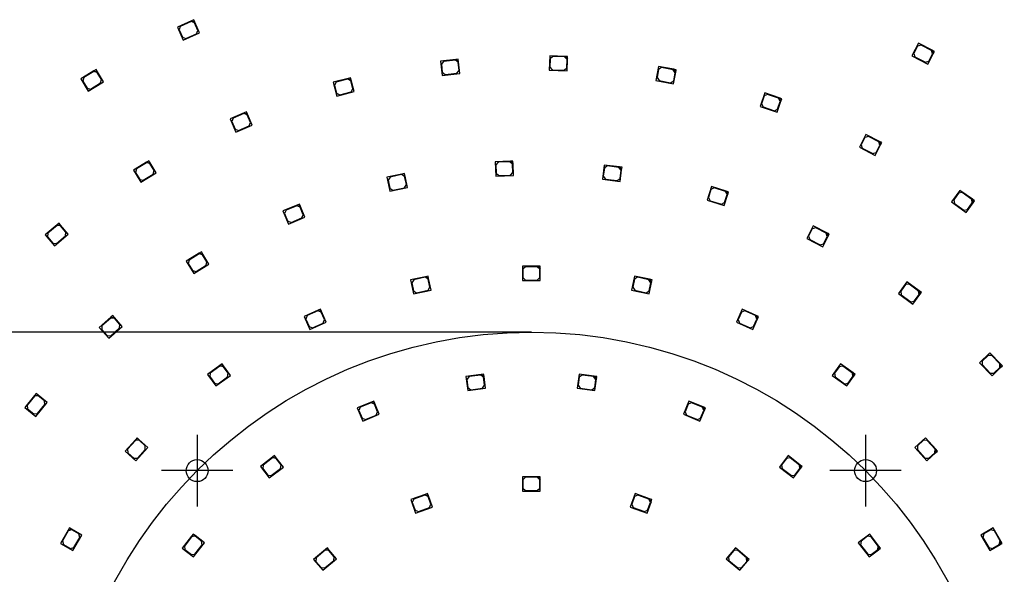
# Model space of a CAD drawing. Header units: millimetres. Extents: x 7 to 819, y 6 to 587.
# Tile 6 of 13: x 271 to 463, y 370 to 478. Entities that reach past the tile are written whole.
import ezdxf
from ezdxf.enums import TextEntityAlignment as Align
from ezdxf.lldxf.tags import DXFTag

# ---------------------------------------------------------------- set-up
doc = ezdxf.new("R2010")
doc.units = ezdxf.units.MM
doc.layers.add('Default', color=7, linetype='Continuous')
doc.layers.add('RDLED_440MM_5000', color=7, linetype='Continuous')
doc.styles.add('SEACAD_Arial', font='arial.ttf')
doc.styles.add('SEACAD_Solid_Edge_ANSI1_Symbols', font='semeca1.ttf')
tags = doc.linetypes.add('CENTER2', pattern=[28.575, 19.05, -3.175, 3.175, -3.175]).pattern_tags.tags
tags[10:11] = [DXFTag(74, 4), DXFTag(75, 0), DXFTag(340, '0'), DXFTag(46, 0.0), DXFTag(50, 0.0), DXFTag(44, 0.0), DXFTag(45, 0.0)]
tags[8:9] = [DXFTag(74, 4), DXFTag(75, 0), DXFTag(340, '0'), DXFTag(46, 0.0), DXFTag(50, 0.0), DXFTag(44, 0.0), DXFTag(45, 0.0)]
tags[6:7] = [DXFTag(74, 4), DXFTag(75, 0), DXFTag(340, '0'), DXFTag(46, 0.0), DXFTag(50, 0.0), DXFTag(44, 0.0), DXFTag(45, 0.0)]
tags[4:5] = [DXFTag(74, 4), DXFTag(75, 0), DXFTag(340, '0'), DXFTag(46, 0.0), DXFTag(50, 0.0), DXFTag(44, 0.0), DXFTag(45, 0.0)]
tags = doc.linetypes.add('HIDDEN2', pattern=[4.7625, 3.175, -1.5875]).pattern_tags.tags
tags[6:7] = [DXFTag(74, 4), DXFTag(75, 0), DXFTag(340, '0'), DXFTag(46, 0.0), DXFTag(50, 0.0), DXFTag(44, 0.0), DXFTag(45, 0.0)]
tags[4:5] = [DXFTag(74, 4), DXFTag(75, 0), DXFTag(340, '0'), DXFTag(46, 0.0), DXFTag(50, 0.0), DXFTag(44, 0.0), DXFTag(45, 0.0)]
doc.dimstyles.new('ISO', dxfattribs={"dimtxt": 7, "dimasz": 7, "dimexe": 3.5, "dimexo": 0, "dimgap": 1.75, "dimtad": 1, "dimtxsty": 'SEACAD_Arial', "dimblk1": '_SE_FILLED', "dimblk2": '_SE_FILLED', "dimsah": 1, "dimcen": 3.5, "dimadec": 0, "dimazin": 0, "dimtfac": 0.5, "dimtdec": 3, "dimtmove": 0, "dimatfit": 3, "dimfxl": 1, "dimarcsym": 0})

# ---------------------------------------------------------------- blocks, each defined once
blk = doc.blocks.new('SEANNOT_GROUP')
at = {"layer": 'Default', "color": 7, "linetype": 'CENTER2'}
for p, q in [((305.39, 397.02), (305.39, 383.02)), ((312.39, 390.02), (298.39, 390.02))]:
    blk.add_line(p, q, dxfattribs=at)
blk = doc.blocks.new('SEANNOT_GROUP1')
at = {"layer": 'Default', "color": 7, "linetype": 'CENTER2'}
for p, q in [((436.2, 397.02), (436.2, 383.02)), ((443.2, 390.02), (429.2, 390.02))]:
    blk.add_line(p, q, dxfattribs=at)
blk = doc.blocks.new('SE')
at = {"layer": 'RDLED_440MM_5000', "color": 7, "linetype": 'Continuous'}
for p, q in [((304.26, 478.01), (301.52, 476.79)), ((304.72, 478.21), (304.26, 478.01)), ((304.26, 478.01), (304.92, 477.75)), ((304.92, 477.75), (304.72, 478.21)), ((301.52, 476.79), (302.65, 474.23)), ((302.1, 476.94), (301.85, 476.28)), ((301.85, 476.28), (302.5, 474.82)), ((304.21, 477.87), (302.1, 476.94)), ((304.87, 477.62), (304.21, 477.87)), ((305.51, 476.16), (304.87, 477.62)), ((305.85, 475.65), (304.92, 477.75)), ((305.26, 475.5), (305.51, 476.16)), ((302.5, 474.82), (303.16, 474.56)), ((302.65, 474.23), (305.85, 475.65)), ((303.16, 474.56), (305.26, 475.5)), ((446.58, 473.66), (445.28, 471.18)), ((446.39, 473.08), (445.65, 471.66)), ((447.07, 473.29), (446.39, 473.08)), ((449.24, 472.27), (446.58, 473.66)), ((449.1, 472.23), (447.07, 473.29)), ((449.32, 471.55), (449.1, 472.23)), ((449.68, 472.04), (449.24, 472.27)), ((449.24, 472.27), (449.45, 471.6)), ((356, 470.47), (353.02, 470.14)), ((355.92, 470.36), (353.63, 470.1)), ((356.47, 469.91), (355.92, 470.36)), ((356.5, 470.52), (356, 470.47)), ((356, 470.47), (356.56, 470.02)), ((356.56, 470.02), (356.5, 470.52)), ((374.4, 471.18), (374.3, 468.38)), ((377.4, 471.07), (374.4, 471.18)), ((374.48, 470.57), (374.42, 468.97)), ((375, 471.05), (374.48, 470.57)), ((377.29, 470.97), (375, 471.05)), ((377.78, 470.45), (377.29, 470.97)), ((377.9, 471.05), (377.4, 471.07)), ((377.4, 471.07), (377.88, 470.55)), ((377.72, 468.85), (377.78, 470.45)), ((377.8, 468.25), (377.88, 470.55)), ((377.88, 470.55), (377.9, 471.05)), ((445.28, 471.18), (448.39, 469.56)), ((445.65, 471.66), (445.86, 470.99)), ((445.86, 470.99), (447.9, 469.92)), ((448.39, 469.56), (449.45, 471.6)), ((448.58, 470.14), (449.32, 471.55)), ((449.45, 471.6), (449.68, 472.04)), ((285.62, 468.5), (285.19, 468.24)), ((285.88, 468.07), (285.62, 468.5)), ((353.02, 470.14), (353.33, 467.36)), ((353.63, 470.1), (353.19, 469.55)), ((353.19, 469.55), (353.36, 467.96)), ((356.2, 467.77), (356.64, 468.32)), ((356.64, 468.32), (356.47, 469.91)), ((356.81, 467.74), (356.56, 470.02)), ((374.3, 468.38), (377.8, 468.25)), ((374.42, 468.97), (374.9, 468.46)), ((374.9, 468.46), (377.2, 468.37)), ((377.2, 468.37), (377.72, 468.85)), ((395.7, 469.09), (395.19, 466.34)), ((395.69, 468.48), (395.4, 466.91)), ((396.27, 468.88), (395.69, 468.48)), ((398.65, 468.54), (395.7, 469.09)), ((398.54, 468.46), (396.27, 468.88)), ((398.94, 467.88), (398.54, 468.46)), ((399.14, 468.45), (398.65, 468.54)), ((398.65, 468.54), (399.05, 467.96)), ((399.05, 467.96), (399.14, 468.45)), ((447.9, 469.92), (448.58, 470.14)), ((285.19, 468.24), (282.62, 466.68)), ((282.62, 466.68), (284.07, 464.29)), ((283.19, 466.91), (283.02, 466.22)), ((285.15, 468.1), (283.19, 466.91)), ((285.84, 467.93), (285.15, 468.1)), ((285.19, 468.24), (285.88, 468.07)), ((286.67, 466.56), (285.84, 467.93)), ((287.07, 466.1), (285.88, 468.07)), ((286.5, 465.88), (286.67, 466.56)), ((334.92, 466.76), (332.02, 466)), ((334.85, 466.64), (332.63, 466.05)), ((335.46, 466.28), (334.85, 466.64)), ((335.41, 466.88), (334.92, 466.76)), ((334.92, 466.76), (335.53, 466.4)), ((335.53, 466.4), (335.41, 466.88)), ((336.12, 464.18), (335.53, 466.4)), ((353.33, 467.36), (356.81, 467.74)), ((353.36, 467.96), (353.91, 467.52)), ((353.91, 467.52), (356.2, 467.77)), ((395.19, 466.34), (398.64, 465.7)), ((395.4, 466.91), (395.8, 466.32)), ((395.8, 466.32), (398.06, 465.91)), ((398.64, 465.7), (399.05, 467.96)), ((398.65, 466.31), (398.94, 467.88)), ((283.02, 466.22), (283.85, 464.85)), ((283.85, 464.85), (284.54, 464.68)), ((284.07, 464.29), (287.07, 466.1)), ((284.54, 464.68), (286.5, 465.88)), ((332.02, 466), (332.73, 463.29)), ((332.63, 466.05), (332.27, 465.44)), ((332.27, 465.44), (332.67, 463.9)), ((335.87, 464.73), (335.46, 466.28)), ((335.51, 464.12), (335.87, 464.73)), ((398.06, 465.91), (398.65, 466.31)), ((332.67, 463.9), (333.29, 463.54)), ((332.73, 463.29), (336.12, 464.18)), ((333.29, 463.54), (335.51, 464.12)), ((416.47, 463.92), (415.57, 461.27)), ((416.37, 463.32), (415.86, 461.81)), ((417.01, 463.63), (416.37, 463.32)), ((419.31, 462.95), (416.47, 463.92)), ((419.19, 462.89), (417.01, 463.63)), ((419.5, 462.26), (419.19, 462.89)), ((419.79, 462.79), (419.31, 462.95)), ((419.31, 462.95), (419.62, 462.32)), ((419.62, 462.32), (419.79, 462.79)), ((415.57, 461.27), (418.88, 460.14)), ((415.86, 461.81), (416.17, 461.17)), ((416.17, 461.17), (418.35, 460.43)), ((418.35, 460.43), (418.98, 460.74)), ((418.88, 460.14), (419.62, 462.32)), ((418.98, 460.74), (419.5, 462.26)), ((314.61, 460.02), (311.85, 458.85)), ((311.85, 458.85), (312.94, 456.27)), ((312.44, 458.99), (312.17, 458.33)), ((314.56, 459.89), (312.44, 458.99)), ((315.21, 459.63), (314.56, 459.89)), ((315.07, 460.22), (314.61, 460.02)), ((314.61, 460.02), (315.27, 459.76)), ((315.27, 459.76), (315.07, 460.22)), ((315.84, 458.15), (315.21, 459.63)), ((316.16, 457.64), (315.27, 459.76)), ((312.17, 458.33), (312.8, 456.86)), ((312.8, 456.86), (313.46, 456.6)), ((312.94, 456.27), (316.16, 457.64)), ((313.46, 456.6), (315.57, 457.5)), ((315.57, 457.5), (315.84, 458.15)), ((436.27, 455.79), (434.99, 453.3)), ((436.08, 455.21), (435.35, 453.78)), ((436.76, 455.42), (436.08, 455.21)), ((438.94, 454.42), (436.27, 455.79)), ((438.8, 454.37), (436.76, 455.42)), ((434.99, 453.3), (438.1, 451.7)), ((435.35, 453.78), (435.57, 453.11)), ((435.57, 453.11), (437.61, 452.06)), ((438.1, 451.7), (439.15, 453.74)), ((438.29, 452.28), (439.02, 453.7)), ((439.02, 453.7), (438.8, 454.37)), ((439.38, 454.19), (438.94, 454.42)), ((438.94, 454.42), (439.15, 453.74)), ((439.15, 453.74), (439.38, 454.19)), ((437.61, 452.06), (438.29, 452.28)), ((295.49, 450.4), (292.93, 448.83)), ((293.5, 449.06), (293.33, 448.37)), ((295.46, 450.26), (293.5, 449.06)), ((296.15, 450.09), (295.46, 450.26)), ((295.92, 450.66), (295.49, 450.4)), ((295.49, 450.4), (296.18, 450.23)), ((296.18, 450.23), (295.92, 450.66)), ((296.98, 448.73), (296.15, 450.09)), ((297.38, 448.27), (296.18, 450.23)), ((366.7, 450.55), (363.7, 450.42)), ((363.7, 450.42), (363.82, 447.62)), ((364.3, 450.35), (363.82, 449.83)), ((363.82, 449.83), (363.89, 448.23)), ((366.6, 450.44), (364.3, 450.35)), ((367.12, 449.97), (366.6, 450.44)), ((367.2, 450.57), (366.7, 450.55)), ((366.7, 450.55), (367.22, 450.07)), ((367.19, 448.37), (367.12, 449.97)), ((367.22, 450.07), (367.2, 450.57)), ((367.31, 447.77), (367.22, 450.07)), ((385.06, 449.81), (384.71, 447.03)), ((385.09, 449.2), (384.88, 447.62)), ((388.04, 449.43), (385.06, 449.81)), ((385.65, 449.64), (385.09, 449.2)), ((387.93, 449.34), (385.65, 449.64)), ((388.36, 448.78), (387.93, 449.34)), ((388.54, 449.37), (388.04, 449.43)), ((388.04, 449.43), (388.47, 448.87)), ((388.47, 448.87), (388.54, 449.37)), ((292.93, 448.83), (294.39, 446.44)), ((293.33, 448.37), (294.16, 447.01)), ((294.39, 446.44), (297.38, 448.27)), ((294.85, 446.84), (296.81, 448.04)), ((296.81, 448.04), (296.98, 448.73)), ((345.47, 448.04), (342.54, 447.41)), ((342.54, 447.41), (343.13, 444.68)), ((343.15, 447.44), (342.76, 446.85)), ((345.39, 447.93), (343.15, 447.44)), ((345.99, 447.54), (345.39, 447.93)), ((345.96, 448.15), (345.47, 448.04)), ((345.47, 448.04), (346.07, 447.66)), ((346.07, 447.66), (345.96, 448.15)), ((346.33, 445.98), (345.99, 447.54)), ((346.55, 445.41), (346.07, 447.66)), ((363.82, 447.62), (367.31, 447.77)), ((363.89, 448.23), (364.41, 447.75)), ((364.41, 447.75), (366.71, 447.85)), ((366.71, 447.85), (367.19, 448.37)), ((384.88, 447.62), (385.32, 447.06)), ((385.32, 447.06), (387.6, 446.76)), ((387.6, 446.76), (388.16, 447.2)), ((388.16, 447.2), (388.36, 448.78)), ((388.18, 446.59), (388.47, 448.87)), ((294.16, 447.01), (294.85, 446.84)), ((342.76, 446.85), (343.1, 445.28)), ((343.1, 445.28), (343.69, 444.9)), ((343.13, 444.68), (346.55, 445.41)), ((343.69, 444.9), (345.94, 445.38)), ((345.94, 445.38), (346.33, 445.98)), ((384.71, 447.03), (388.18, 446.59)), ((406.02, 445.6), (405.2, 442.92)), ((406.56, 445.33), (405.94, 445)), ((408.89, 444.72), (406.02, 445.6)), ((408.76, 444.65), (406.56, 445.33)), ((405.94, 445), (405.47, 443.47)), ((405.47, 443.47), (405.8, 442.84)), ((408.54, 441.9), (409.22, 444.1)), ((408.62, 442.5), (409.09, 444.03)), ((409.09, 444.03), (408.76, 444.65)), ((409.36, 444.57), (408.89, 444.72)), ((408.89, 444.72), (409.22, 444.1)), ((409.22, 444.1), (409.36, 444.57)), ((454.67, 444.86), (453.04, 442.58)), ((454.4, 444.31), (453.47, 443.01)), ((455.1, 444.43), (454.4, 444.31)), ((457.11, 443.11), (454.67, 444.86)), ((456.97, 443.09), (455.1, 444.43)), ((324.98, 441.99), (322.19, 440.87)), ((324.92, 441.86), (322.79, 441)), ((325.57, 441.58), (324.92, 441.86)), ((325.44, 442.18), (324.98, 441.99)), ((324.98, 441.99), (325.63, 441.71)), ((325.63, 441.71), (325.44, 442.18)), ((326.17, 440.1), (325.57, 441.58)), ((326.48, 439.58), (325.63, 441.71)), ((405.2, 442.92), (408.54, 441.9)), ((405.8, 442.84), (408, 442.17)), ((408, 442.17), (408.62, 442.5)), ((453.04, 442.58), (455.89, 440.54)), ((453.47, 443.01), (453.59, 442.31)), ((453.59, 442.31), (455.46, 440.97)), ((455.89, 440.54), (457.23, 442.41)), ((456.16, 441.09), (457.09, 442.39)), ((457.09, 442.39), (456.97, 443.09)), ((457.52, 442.82), (457.11, 443.11)), ((457.11, 443.11), (457.23, 442.41)), ((457.23, 442.41), (457.52, 442.82)), ((322.19, 440.87), (323.24, 438.27)), ((322.79, 441), (322.51, 440.35)), ((322.51, 440.35), (323.1, 438.87)), ((323.24, 438.27), (326.48, 439.58)), ((323.76, 438.59), (325.89, 439.45)), ((325.89, 439.45), (326.17, 440.1)), ((455.46, 440.97), (456.16, 441.09)), ((277.98, 438.09), (275.67, 436.17)), ((277.97, 437.95), (276.2, 436.48)), ((278.67, 437.89), (277.97, 437.95)), ((278.36, 438.41), (277.98, 438.09)), ((277.98, 438.09), (278.68, 438.03)), ((278.68, 438.03), (278.36, 438.41)), ((279.69, 436.66), (278.67, 437.89)), ((280.16, 436.26), (278.68, 438.03)), ((323.1, 438.87), (323.76, 438.59)), ((425.96, 437.91), (424.7, 435.41)), ((426.45, 437.55), (425.78, 437.33)), ((428.64, 436.56), (425.96, 437.91)), ((428.5, 436.51), (426.45, 437.55)), ((275.67, 436.17), (277.46, 434.02)), ((276.2, 436.48), (276.13, 435.78)), ((276.13, 435.78), (277.16, 434.55)), ((277.46, 434.02), (280.16, 436.26)), ((277.86, 434.48), (279.63, 435.95)), ((279.63, 435.95), (279.69, 436.66)), ((425.78, 437.33), (425.06, 435.9)), ((425.06, 435.9), (425.28, 435.22)), ((427.82, 433.83), (428.86, 435.88)), ((428, 434.41), (428.72, 435.84)), ((428.72, 435.84), (428.5, 436.51)), ((429.08, 436.33), (428.64, 436.56)), ((428.64, 436.56), (428.86, 435.88)), ((428.86, 435.88), (429.08, 436.33)), ((277.16, 434.55), (277.86, 434.48)), ((424.7, 435.41), (427.82, 433.83)), ((425.28, 435.22), (427.33, 434.19)), ((427.33, 434.19), (428, 434.41)), ((305.8, 432.56), (303.24, 430.98)), ((305.76, 432.42), (303.81, 431.21)), ((306.45, 432.26), (305.76, 432.42)), ((306.22, 432.82), (305.8, 432.56)), ((305.8, 432.56), (306.48, 432.39)), ((306.48, 432.39), (306.22, 432.82)), ((307.29, 430.89), (306.45, 432.26)), ((307.69, 430.44), (306.48, 432.39)), ((303.24, 430.98), (304.71, 428.6)), ((303.81, 431.21), (303.64, 430.53)), ((303.64, 430.53), (304.48, 429.16)), ((304.71, 428.6), (307.69, 430.44)), ((305.17, 429), (307.13, 430.21)), ((307.13, 430.21), (307.29, 430.89)), ((372.05, 430.01), (369.05, 430.01)), ((369.05, 430.01), (369.05, 427.21)), ((369.65, 429.91), (369.15, 429.41)), ((371.95, 429.91), (369.65, 429.91)), ((372.45, 429.41), (371.95, 429.91)), ((372.55, 430.01), (372.05, 430.01)), ((372.05, 430.01), (372.55, 429.51)), ((372.55, 429.51), (372.55, 430.01)), ((304.48, 429.16), (305.17, 429)), ((350.1, 427.97), (347.17, 427.34)), ((350.03, 427.85), (347.78, 427.37)), ((350.62, 427.46), (350.03, 427.85)), ((350.59, 428.07), (350.1, 427.97)), ((350.1, 427.97), (350.7, 427.58)), ((350.7, 427.58), (350.59, 428.07)), ((369.15, 429.41), (369.15, 427.81)), ((369.15, 427.81), (369.65, 427.31)), ((371.95, 427.31), (372.45, 427.81)), ((372.45, 427.81), (372.45, 429.41)), ((372.55, 427.21), (372.55, 429.51)), ((391, 428.07), (390.42, 425.33)), ((391.56, 427.85), (390.97, 427.46)), ((393.93, 427.45), (391, 428.07)), ((393.81, 427.37), (391.56, 427.85)), ((347.17, 427.34), (347.75, 424.6)), ((347.78, 427.37), (347.39, 426.78)), ((347.39, 426.78), (347.72, 425.21)), ((350.57, 425.3), (350.95, 425.9)), ((350.95, 425.9), (350.62, 427.46)), ((351.18, 425.33), (350.7, 427.58)), ((369.05, 427.21), (372.55, 427.21)), ((369.65, 427.31), (371.95, 427.31)), ((390.97, 427.46), (390.64, 425.9)), ((390.64, 425.9), (391.02, 425.3)), ((394.2, 426.78), (393.81, 427.37)), ((393.84, 424.6), (394.32, 426.85)), ((393.87, 425.21), (394.2, 426.78)), ((394.42, 427.34), (393.93, 427.45)), ((393.93, 427.45), (394.32, 426.85)), ((394.32, 426.85), (394.42, 427.34)), ((444.31, 426.95), (442.65, 424.7)), ((444.04, 426.41), (443.08, 425.13)), ((444.73, 426.52), (444.04, 426.41)), ((446.72, 425.17), (444.31, 426.95)), ((446.58, 425.15), (444.73, 426.52)), ((347.72, 425.21), (348.32, 424.83)), ((347.75, 424.6), (351.18, 425.33)), ((348.32, 424.83), (350.57, 425.3)), ((390.42, 425.33), (393.84, 424.6)), ((391.02, 425.3), (393.27, 424.83)), ((393.27, 424.83), (393.87, 425.21)), ((442.65, 424.7), (445.46, 422.62)), ((443.08, 425.13), (443.19, 424.43)), ((443.19, 424.43), (445.04, 423.06)), ((445.46, 422.62), (446.83, 424.47)), ((445.74, 423.16), (446.69, 424.45)), ((446.69, 424.45), (446.58, 425.15)), ((447.13, 424.87), (446.72, 425.17)), ((446.72, 425.17), (446.83, 424.47)), ((446.83, 424.47), (447.13, 424.87)), ((445.04, 423.06), (445.74, 423.16)), ((288.86, 420.35), (288.49, 420.02)), ((289.19, 419.98), (288.86, 420.35)), ((329.07, 421.41), (326.33, 420.19)), ((326.33, 420.19), (327.47, 417.63)), ((326.92, 420.34), (326.66, 419.68)), ((329.02, 421.27), (326.92, 420.34)), ((329.68, 421.02), (329.02, 421.27)), ((329.52, 421.61), (329.07, 421.41)), ((329.07, 421.41), (329.73, 421.15)), ((329.73, 421.15), (329.52, 421.61)), ((330.33, 419.56), (329.68, 421.02)), ((330.66, 419.05), (329.73, 421.15)), ((412.07, 421.61), (410.93, 419.05)), ((411.91, 421.02), (411.26, 419.56)), ((412.57, 421.27), (411.91, 421.02)), ((414.81, 420.39), (412.07, 421.61)), ((414.68, 420.34), (412.57, 421.27)), ((414.93, 419.68), (414.68, 420.34)), ((415.26, 420.19), (414.81, 420.39)), ((414.81, 420.39), (415.06, 419.73)), ((415.06, 419.73), (415.26, 420.19)), ((288.49, 420.02), (286.24, 418.04)), ((286.75, 418.36), (286.71, 417.65)), ((288.48, 419.88), (286.75, 418.36)), ((288.09, 415.94), (290.71, 418.25)), ((289.19, 419.83), (288.48, 419.88)), ((288.49, 420.02), (289.19, 419.98)), ((290.71, 418.25), (289.19, 419.98)), ((290.24, 418.63), (289.19, 419.83)), ((290.2, 417.93), (290.24, 418.63)), ((326.66, 419.68), (327.31, 418.22)), ((327.31, 418.22), (327.97, 417.96)), ((327.47, 417.63), (330.66, 419.05)), ((327.97, 417.96), (330.07, 418.9)), ((330.07, 418.9), (330.33, 419.56)), ((410.93, 419.05), (414.12, 417.63)), ((411.26, 419.56), (411.52, 418.9)), ((411.52, 418.9), (413.62, 417.96)), ((413.62, 417.96), (414.28, 418.22)), ((414.12, 417.63), (415.06, 419.73)), ((414.28, 418.22), (414.93, 419.68)), ((286.24, 418.04), (288.09, 415.94)), ((286.71, 417.65), (287.77, 416.45)), ((287.77, 416.45), (288.47, 416.41)), ((288.47, 416.41), (290.2, 417.93)), ((460.55, 413.06), (458.53, 411.12)), ((460.19, 412.57), (459.03, 411.46)), ((460.89, 412.55), (460.19, 412.57)), ((462.63, 410.89), (460.55, 413.06)), ((462.49, 410.89), (460.89, 412.55)), ((309.85, 410.61), (307.43, 408.85)), ((309.83, 410.47), (307.97, 409.12)), ((310.53, 410.36), (309.83, 410.47)), ((310.26, 410.91), (309.85, 410.61)), ((309.85, 410.61), (310.55, 410.5)), ((310.55, 410.5), (310.26, 410.91)), ((311.9, 408.64), (310.55, 410.5)), ((431.33, 410.91), (429.69, 408.64)), ((431.76, 410.47), (431.06, 410.36)), ((433.76, 409.14), (431.33, 410.91)), ((433.62, 409.12), (431.76, 410.47)), ((458.53, 411.12), (460.95, 408.59)), ((459.03, 411.46), (459.02, 410.76)), ((459.02, 410.76), (460.61, 409.1)), ((462.47, 410.19), (462.49, 410.89)), ((462.63, 410.89), (462.61, 410.18)), ((462.61, 410.18), (462.97, 410.53)), ((462.97, 410.53), (462.63, 410.89)), ((307.43, 408.85), (309.07, 406.59)), ((307.97, 409.12), (307.86, 408.42)), ((309.07, 406.59), (311.9, 408.64)), ((311.47, 409.07), (310.53, 410.36)), ((311.36, 408.37), (311.47, 409.07)), ((360.97, 408.85), (357.99, 408.46)), ((360.88, 408.73), (358.6, 408.43)), ((361.44, 408.3), (360.88, 408.73)), ((361.46, 408.91), (360.97, 408.85)), ((360.97, 408.85), (361.53, 408.42)), ((361.53, 408.42), (361.46, 408.91)), ((380.13, 408.91), (379.76, 406.14)), ((383.1, 408.52), (380.13, 408.91)), ((380.71, 408.73), (380.15, 408.3)), ((382.99, 408.43), (380.71, 408.73)), ((383.6, 408.46), (383.1, 408.52)), ((383.1, 408.52), (383.53, 407.96)), ((429.69, 408.64), (432.52, 406.59)), ((431.06, 410.36), (430.12, 409.07)), ((430.12, 409.07), (430.23, 408.37)), ((433.73, 408.42), (433.62, 409.12)), ((434.16, 408.85), (433.76, 409.14)), ((433.76, 409.14), (433.87, 408.45)), ((433.87, 408.45), (434.16, 408.85)), ((460.61, 409.1), (461.32, 409.08)), ((460.95, 408.59), (462.61, 410.18)), ((461.32, 409.08), (462.47, 410.19)), ((307.86, 408.42), (308.8, 407.13)), ((308.8, 407.13), (309.5, 407.02)), ((309.5, 407.02), (311.36, 408.37)), ((357.99, 408.46), (358.36, 405.68)), ((358.6, 408.43), (358.17, 407.87)), ((358.17, 407.87), (358.38, 406.29)), ((361.22, 406.16), (361.65, 406.72)), ((361.65, 406.72), (361.44, 408.3)), ((361.83, 406.14), (361.53, 408.42)), ((380.15, 408.3), (379.94, 406.72)), ((379.94, 406.72), (380.37, 406.16)), ((383.42, 407.87), (382.99, 408.43)), ((383.21, 406.29), (383.42, 407.87)), ((383.23, 405.68), (383.53, 407.96)), ((383.53, 407.96), (383.6, 408.46)), ((430.23, 408.37), (432.09, 407.02)), ((432.09, 407.02), (432.79, 407.13)), ((432.52, 406.59), (433.87, 408.45)), ((432.79, 407.13), (433.73, 408.42)), ((273.55, 404.74), (271.66, 402.4)), ((273.86, 405.13), (273.55, 404.74)), ((273.55, 404.74), (274.25, 404.81)), ((274.27, 404.67), (273.56, 404.6)), ((274.25, 404.81), (273.86, 405.13)), ((276.04, 403.37), (274.25, 404.81)), ((275.51, 403.67), (274.27, 404.67)), ((358.36, 405.68), (361.83, 406.14)), ((358.38, 406.29), (358.94, 405.86)), ((358.94, 405.86), (361.22, 406.16)), ((379.76, 406.14), (383.23, 405.68)), ((380.37, 406.16), (382.65, 405.86)), ((382.65, 405.86), (383.21, 406.29)), ((273.56, 404.6), (272.12, 402.81)), ((272.12, 402.81), (272.19, 402.1)), ((273.84, 400.64), (276.04, 403.37)), ((274.14, 401.17), (275.59, 402.96)), ((275.59, 402.96), (275.51, 403.67)), ((339.5, 403.43), (336.73, 402.28)), ((339.44, 403.3), (337.32, 402.42)), ((340.1, 403.03), (339.44, 403.3)), ((339.96, 403.62), (339.5, 403.43)), ((339.5, 403.43), (340.15, 403.16)), ((340.15, 403.16), (339.96, 403.62)), ((340.71, 401.55), (340.1, 403.03)), ((341.03, 401.04), (340.15, 403.16)), ((401.63, 403.62), (400.56, 401.04)), ((401.49, 403.03), (400.88, 401.55)), ((402.15, 403.3), (401.49, 403.03)), ((404.4, 402.48), (401.63, 403.62)), ((404.27, 402.42), (402.15, 403.3)), ((271.66, 402.4), (273.84, 400.64)), ((272.19, 402.1), (273.44, 401.1)), ((273.44, 401.1), (274.14, 401.17)), ((336.73, 402.28), (337.8, 399.7)), ((337.32, 402.42), (337.05, 401.77)), ((337.05, 401.77), (337.66, 400.29)), ((337.8, 399.7), (341.03, 401.04)), ((338.31, 400.02), (340.44, 400.9)), ((340.44, 400.9), (340.71, 401.55)), ((400.56, 401.04), (403.79, 399.7)), ((400.88, 401.55), (401.15, 400.9)), ((401.15, 400.9), (403.28, 400.02)), ((403.79, 399.7), (404.67, 401.82)), ((403.93, 400.29), (404.54, 401.77)), ((404.54, 401.77), (404.27, 402.42)), ((404.86, 402.28), (404.4, 402.48)), ((404.4, 402.48), (404.67, 401.82)), ((404.67, 401.82), (404.86, 402.28)), ((337.66, 400.29), (338.31, 400.02)), ((403.28, 400.02), (403.93, 400.29)), ((293.3, 396.06), (291.3, 393.84)), ((293.31, 395.92), (291.77, 394.21)), ((293.64, 396.44), (293.3, 396.06)), ((293.3, 396.06), (294.01, 396.1)), ((294.02, 395.96), (293.31, 395.92)), ((294.01, 396.1), (293.64, 396.44)), ((295.72, 394.56), (294.01, 396.1)), ((295.21, 394.89), (294.02, 395.96)), ((447.95, 396.44), (445.87, 394.56)), ((447.57, 395.96), (446.38, 394.89)), ((448.28, 395.92), (447.57, 395.96)), ((449.96, 394.21), (447.95, 396.44)), ((449.82, 394.21), (448.28, 395.92)), ((291.3, 393.84), (293.38, 391.96)), ((291.77, 394.21), (291.81, 393.51)), ((291.81, 393.51), (293, 392.44)), ((293.38, 391.96), (295.72, 394.56)), ((293.7, 392.47), (295.24, 394.18)), ((295.24, 394.18), (295.21, 394.89)), ((445.87, 394.56), (448.21, 391.96)), ((446.38, 394.89), (446.35, 394.18)), ((446.35, 394.18), (447.89, 392.47)), ((448.21, 391.96), (449.92, 393.5)), ((448.59, 392.44), (449.78, 393.51)), ((449.78, 393.51), (449.82, 394.21)), ((449.96, 394.21), (449.92, 393.5)), ((449.92, 393.5), (450.29, 393.84)), ((450.29, 393.84), (449.96, 394.21)), ((293, 392.44), (293.7, 392.47)), ((320.16, 392.65), (317.78, 390.82)), ((320.15, 392.51), (318.32, 391.11)), ((320.85, 392.41), (320.15, 392.51)), ((320.56, 392.95), (320.16, 392.65)), ((320.16, 392.65), (320.86, 392.55)), ((320.86, 392.55), (320.56, 392.95)), ((321.82, 391.14), (320.85, 392.41)), ((322.27, 390.73), (320.86, 392.55)), ((421.03, 392.95), (419.33, 390.73)), ((420.74, 392.41), (419.77, 391.14)), ((421.44, 392.51), (420.74, 392.41)), ((423.41, 391.12), (421.03, 392.95)), ((423.27, 391.11), (421.44, 392.51)), ((447.89, 392.47), (448.59, 392.44)), ((317.78, 390.82), (319.49, 388.6)), ((318.32, 391.11), (318.23, 390.41)), ((318.23, 390.41), (319.2, 389.14)), ((319.49, 388.6), (322.27, 390.73)), ((319.9, 389.04), (321.73, 390.44)), ((321.73, 390.44), (321.82, 391.14)), ((419.33, 390.73), (422.1, 388.6)), ((419.77, 391.14), (419.86, 390.44)), ((419.86, 390.44), (421.69, 389.04)), ((422.1, 388.6), (423.5, 390.42)), ((422.39, 389.14), (423.36, 390.41)), ((423.36, 390.41), (423.27, 391.11)), ((423.81, 390.82), (423.41, 391.12)), ((423.41, 391.12), (423.5, 390.42)), ((423.5, 390.42), (423.81, 390.82)), ((319.2, 389.14), (319.9, 389.04)), ((372.05, 388.81), (369.05, 388.81)), ((369.05, 388.81), (369.05, 386.01)), ((369.65, 388.71), (369.15, 388.21)), ((369.15, 388.21), (369.15, 386.61)), ((371.95, 388.71), (369.65, 388.71)), ((372.45, 388.21), (371.95, 388.71)), ((372.55, 388.81), (372.05, 388.81)), ((372.05, 388.81), (372.55, 388.31)), ((372.45, 386.61), (372.45, 388.21)), ((372.55, 388.31), (372.55, 388.81)), ((372.55, 386.01), (372.55, 388.31)), ((421.69, 389.04), (422.39, 389.14)), ((350.48, 385.54), (350.01, 385.37)), ((350.65, 385.07), (350.48, 385.54)), ((369.05, 386.01), (372.55, 386.01)), ((369.15, 386.61), (369.65, 386.11)), ((369.65, 386.11), (371.95, 386.11)), ((371.95, 386.11), (372.45, 386.61)), ((391.11, 385.54), (390.15, 382.9)), ((393.93, 384.51), (391.11, 385.54)), ((350.01, 385.37), (347.19, 384.34)), ((347.19, 384.34), (348.15, 381.71)), ((347.79, 384.45), (347.49, 383.81)), ((347.49, 383.81), (348.04, 382.31)), ((349.95, 385.24), (347.79, 384.45)), ((350.59, 384.94), (349.95, 385.24)), ((350.01, 385.37), (350.65, 385.07)), ((351.14, 383.43), (350.59, 384.94)), ((351.44, 382.9), (350.65, 385.07)), ((391, 384.94), (390.45, 383.43)), ((391.64, 385.24), (391, 384.94)), ((393.8, 384.45), (391.64, 385.24)), ((393.44, 381.71), (394.23, 383.87)), ((393.55, 382.31), (394.1, 383.81)), ((394.1, 383.81), (393.8, 384.45)), ((394.4, 384.34), (393.93, 384.51)), ((393.93, 384.51), (394.23, 383.87)), ((394.23, 383.87), (394.4, 384.34)), ((348.04, 382.31), (348.68, 382.01)), ((348.15, 381.71), (351.44, 382.9)), ((348.68, 382.01), (350.84, 382.79)), ((350.84, 382.79), (351.14, 383.43)), ((390.15, 382.9), (393.44, 381.71)), ((390.45, 383.43), (390.75, 382.79)), ((390.75, 382.79), (392.91, 382.01)), ((392.91, 382.01), (393.55, 382.31)), ((280.14, 378.39), (278.64, 375.79)), ((280.18, 378.26), (279.03, 376.26)), ((280.39, 378.82), (280.14, 378.39)), ((280.14, 378.39), (280.82, 378.57)), ((280.86, 378.44), (280.18, 378.26)), ((280.82, 378.57), (280.39, 378.82)), ((282.82, 377.42), (280.82, 378.57)), ((282.25, 377.64), (280.86, 378.44)), ((461.2, 378.82), (458.77, 377.42)), ((460.73, 378.44), (459.34, 377.64)), ((461.41, 378.26), (460.73, 378.44)), ((462.7, 376.23), (461.2, 378.82)), ((462.56, 376.26), (461.41, 378.26)), ((278.64, 375.79), (281.07, 374.39)), ((279.03, 376.26), (279.21, 375.58)), ((281.07, 374.39), (282.82, 377.42)), ((281.28, 374.96), (282.43, 376.96)), ((282.43, 376.96), (282.25, 377.64)), ((304.28, 377.22), (302.45, 374.84)), ((304.3, 377.08), (302.9, 375.26)), ((304.58, 377.62), (304.28, 377.22)), ((304.28, 377.22), (304.98, 377.32)), ((305, 377.18), (304.3, 377.08)), ((304.98, 377.32), (304.58, 377.62)), ((304.67, 373.14), (306.81, 375.92)), ((306.81, 375.92), (304.98, 377.32)), ((306.27, 376.2), (305, 377.18)), ((306.36, 375.5), (306.27, 376.2)), ((437.01, 377.62), (434.78, 375.92)), ((434.78, 375.92), (436.92, 373.14)), ((435.32, 376.2), (435.23, 375.5)), ((436.59, 377.18), (435.32, 376.2)), ((437.29, 377.08), (436.59, 377.18)), ((438.83, 375.24), (437.01, 377.62)), ((438.69, 375.26), (437.29, 377.08)), ((458.77, 377.42), (460.52, 374.39)), ((459.34, 377.64), (459.16, 376.96)), ((459.16, 376.96), (460.31, 374.96)), ((462.38, 375.58), (462.56, 376.26)), ((462.7, 376.23), (462.52, 375.54)), ((462.52, 375.54), (462.95, 375.79)), ((462.95, 375.79), (462.7, 376.23)), ((279.21, 375.58), (280.6, 374.78)), ((280.6, 374.78), (281.28, 374.96)), ((302.45, 374.84), (304.67, 373.14)), ((302.9, 375.26), (302.99, 374.56)), ((302.99, 374.56), (304.26, 373.58)), ((304.96, 373.68), (306.36, 375.5)), ((330.49, 374.59), (328.19, 372.66)), ((330.47, 374.45), (328.71, 372.97)), ((331.18, 374.39), (330.47, 374.45)), ((330.87, 374.91), (330.49, 374.59)), ((330.49, 374.59), (331.19, 374.53)), ((331.19, 374.53), (330.87, 374.91)), ((332.21, 373.16), (331.18, 374.39)), ((332.67, 372.77), (331.19, 374.53)), ((410.72, 374.91), (408.92, 372.77)), ((410.41, 374.39), (409.38, 373.16)), ((411.12, 374.45), (410.41, 374.39)), ((413.02, 372.99), (410.72, 374.91)), ((412.88, 372.97), (411.12, 374.45)), ((435.23, 375.5), (436.63, 373.68)), ((436.92, 373.14), (438.74, 374.54)), ((437.33, 373.58), (438.6, 374.56)), ((438.6, 374.56), (438.69, 375.26)), ((438.83, 375.24), (438.74, 374.54)), ((438.74, 374.54), (439.14, 374.84)), ((439.14, 374.84), (438.83, 375.24)), ((460.31, 374.96), (460.99, 374.78)), ((460.52, 374.39), (462.52, 375.54)), ((460.99, 374.78), (462.38, 375.58)), ((304.26, 373.58), (304.96, 373.68)), ((328.19, 372.66), (329.99, 370.52)), ((328.71, 372.97), (328.65, 372.27)), ((328.65, 372.27), (329.68, 371.04)), ((329.99, 370.52), (332.67, 372.77)), ((330.38, 370.98), (332.14, 372.46)), ((332.14, 372.46), (332.21, 373.16)), ((408.92, 372.77), (411.6, 370.52)), ((409.38, 373.16), (409.45, 372.46)), ((409.45, 372.46), (411.21, 370.98)), ((411.6, 370.52), (413.08, 372.28)), ((411.91, 371.04), (412.94, 372.27)), ((412.94, 372.27), (412.88, 372.97)), ((413.4, 372.66), (413.02, 372.99)), ((413.02, 372.99), (413.08, 372.28)), ((413.08, 372.28), (413.4, 372.66)), ((436.63, 373.68), (437.33, 373.58)), ((329.68, 371.04), (330.38, 370.98)), ((411.21, 370.98), (411.91, 371.04))]:
    blk.add_line(p, q, dxfattribs=at)
for centre in [(305.39, 390.02), (436.2, 390.02)]:
    blk.add_circle(centre, 2.15, dxfattribs=at)
for start, end in [(103.412, 166.588), (13.412, 76.588)]:
    blk.add_arc((370.8, 324.61), 220, start, end, dxfattribs=at)
blk = doc.blocks.new('DMBLK1')
at = {"layer": 'Default', "linetype": 'Continuous'}
for points in [[(163.8, 559.56), (156.8, 558.39), (163.8, 557.22)], [(577.8, 559.56), (577.8, 557.22), (584.8, 558.39)]]:
    blk.add_hatch(color=7, dxfattribs=at).paths.add_polyline_path(points)
at = {"layer": 'Default', "color": 7, "linetype": 'Continuous'}
for p, q in [((156.8, 375.64), (156.8, 561.89)), ((584.8, 375.64), (584.8, 561.89)), ((584.8, 558.39), (156.8, 558.39))]:
    blk.add_line(p, q, dxfattribs=at)
at = {"layer": 'Default', "color": 7, "linetype": 'Continuous', "style": 'SEACAD_Arial'}
blk.add_text('428', height=7, dxfattribs=at).set_placement((362.58, 567.14), align=Align.TOP_LEFT)
blk = doc.blocks.new('_SE_FILLED')
at = {"color": 0}
blk.add_line((0, 0), (-1, 0), dxfattribs=at)
blk.add_solid([(0, 0), (-1, -0.1665), (-1, 0.1665), (0, 0)], dxfattribs=at)
blk = doc.blocks.new('DMBLK2')
at = {"layer": 'Default', "linetype": 'Continuous'}
for points in [[(104.84, 531.61), (107.17, 531.61), (106.01, 538.61)], [(104.84, 117.61), (106.01, 110.61), (107.17, 117.61)]]:
    blk.add_hatch(color=7, dxfattribs=at).paths.add_polyline_path(points)
at = {"layer": 'Default', "color": 7, "linetype": 'Continuous'}
for p, q in [((319.77, 538.61), (102.51, 538.61)), ((106.01, 110.61), (106.01, 538.61)), ((319.77, 110.61), (102.51, 110.61))]:
    blk.add_line(p, q, dxfattribs=at)
at = {"layer": 'Default', "color": 7, "linetype": 'Continuous', "style": 'SEACAD_Arial'}
blk.add_text('428', height=7, rotation=90, dxfattribs=at).set_placement((97.26, 316.39), align=Align.TOP_LEFT)
blk = doc.blocks.new('DMBLK3')
at = {"layer": 'Default', "linetype": 'Continuous'}
for points in [[(170.08, 390.5), (161.3, 391.79), (169.19, 387.73)], [(572.4, 261.49), (571.51, 258.71), (580.29, 257.43)]]:
    blk.add_hatch(color=7, dxfattribs=at).paths.add_polyline_path(points)
at = {"layer": 'Default', "color": 7, "linetype": 'Continuous'}
for p, q in [((161.3, 391.79), (580.29, 257.43)), ((580.29, 257.43), (643.66, 237.11))]:
    blk.add_line(p, q, dxfattribs=at)
for s, style, p in [('O', 'SEACAD_Solid_Edge_ANSI1_Symbols', (610.24, 259.31)), ('440', 'SEACAD_Arial', (624.52, 254.73))]:
    blk.add_text(s, height=8.75, rotation=342.2206, dxfattribs=dict(at, style=style)).set_placement(p, align=Align.TOP_LEFT)
blk = doc.blocks.new('DMBLK6')
at = {"layer": 'Default', "linetype": 'Continuous'}
for points in [[(124.16, 513.11), (126.49, 513.11), (125.33, 520.11)], [(124.16, 136.11), (125.33, 129.11), (126.49, 136.11)]]:
    blk.add_hatch(color=7, dxfattribs=at).paths.add_polyline_path(points)
at = {"layer": 'Default', "color": 7, "linetype": 'Continuous'}
for p, q in [((370.8, 520.11), (121.83, 520.11)), ((125.33, 520.11), (125.33, 129.11)), ((370.8, 129.11), (121.83, 129.11))]:
    blk.add_line(p, q, dxfattribs=at)
for s, style, p in [('391', 'SEACAD_Arial', (116.58, 322.39)), ('O', 'SEACAD_Solid_Edge_ANSI1_Symbols', (116.58, 310.39))]:
    blk.add_text(s, height=7, rotation=90, dxfattribs=dict(at, style=style)).set_placement(p, align=Align.TOP_LEFT)
blk = doc.blocks.new('DMBLK7')
at = {"layer": 'Default', "linetype": 'Continuous'}
for points in [[(145.16, 410.11), (147.49, 410.11), (146.33, 417.11)], [(145.16, 239.11), (146.33, 232.11), (147.49, 239.11)]]:
    blk.add_hatch(color=7, dxfattribs=at).paths.add_polyline_path(points)
at = {"layer": 'Default', "color": 7, "linetype": 'Continuous'}
for p, q in [((370.8, 417.11), (142.83, 417.11)), ((146.33, 417.11), (146.33, 232.11)), ((370.8, 232.11), (142.83, 232.11))]:
    blk.add_line(p, q, dxfattribs=at)
for s, style, p in [('185', 'SEACAD_Arial', (137.58, 322.39)), ('O', 'SEACAD_Solid_Edge_ANSI1_Symbols', (137.58, 310.39))]:
    blk.add_text(s, height=7, rotation=90, dxfattribs=dict(at, style=style)).set_placement(p, align=Align.TOP_LEFT)

msp = doc.modelspace()

# ---------------------------------------------------------------- linework, layer by layer
at = {"layer": 'Default', "color": 7, "linetype": 'HIDDEN2'}
for radius in [195.5, 92.5]:
    msp.add_circle((370.795, 324.609), radius, dxfattribs=at)

# ---------------------------------------------------------------- block references
at = {"layer": 'Default'}
for name in ['SE', 'SEANNOT_GROUP', 'SEANNOT_GROUP1']:
    msp.add_blockref(name, (0, 0), dxfattribs=at)

# ---------------------------------------------------------------- dimensions: what is measured, and where the dimension line sits
at = {"layer": 'Default', "color": 7, "linetype": 'Continuous'}
dim = msp.add_linear_dim(base=(156.795, 558.39), p1=(584.795, 375.639), p2=(156.795, 375.639), text='\\A1;<>', dimstyle='ISO', dxfattribs=at)
dim.commit()
dim.dimension.update_dxf_attribs({"geometry": 'DMBLK1', "text_midpoint": (370.795, 558.39), "dimtype": 160})
dim = msp.add_linear_dim(base=(106.007, 538.609), p1=(319.766, 110.609), p2=(421.824, 538.609), angle=90, text='\\A1;<>', dimstyle='ISO', dxfattribs=at)
dim.commit()
dim.dimension.update_dxf_attribs({"geometry": 'DMBLK2', "text_midpoint": (106.007, 324.609), "dimtype": 160})
for base, p1, p2, picture, middle in [((125.327, 129.109), (370.795, 520.109), (370.795, 129.109), 'DMBLK6', (125.327, 324.609)), ((146.327, 232.109), (370.795, 417.109), (370.795, 232.109), 'DMBLK7', (146.327, 324.609))]:
    dim = msp.add_linear_dim(base=base, p1=p1, p2=p2, angle=270, text='\\A1;%%c<>', dimstyle='ISO', override={"dimtolj": 1}, dxfattribs=at)
    dim.commit()
    dim.dimension.update_dxf_attribs({"geometry": picture, "text_midpoint": middle, "dimtype": 161})
dim = msp.add_diameter_dim_2p(p1=(161.302, 391.787), p2=(580.288, 257.432), text='\\A1;<>', dimstyle='ISO', override={"dimtxt": 8.75, "dimasz": 8.75, "dimexe": 4.375, "dimgap": 2.1875, "dimcen": 4.375, "dimtmove": 1, "dimtolj": 1}, dxfattribs=at)
dim.commit()
dim.dimension.update_dxf_attribs({"geometry": 'DMBLK3', "text_midpoint": (603.985, 249.833), "dimtype": 163})

doc.saveas('drawing.dxf')
